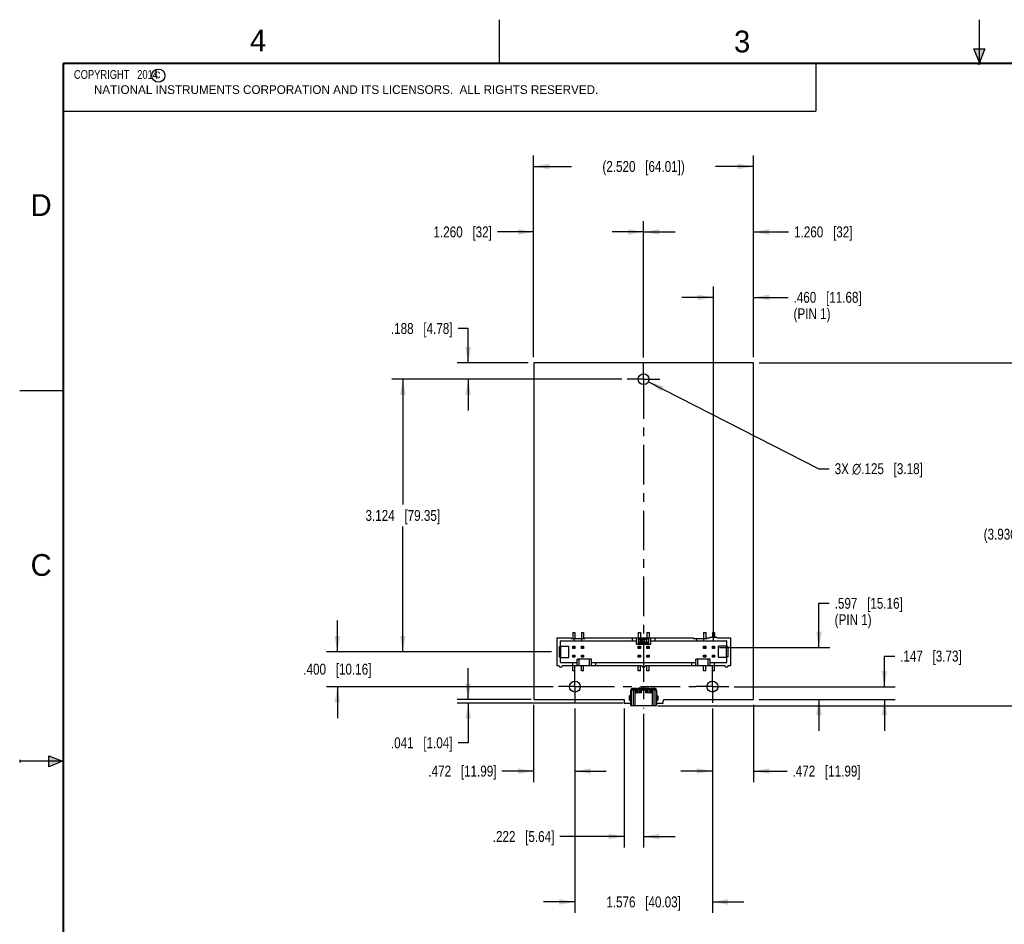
# Model space of a CAD drawing. Header units: inches. Extents: x 0 to 22, y 0 to 17.
# Tile 2 of 10: x 0 to 11.3, y 6.6 to 17. Entities that reach past the tile are written whole.
import ezdxf

# ---------------------------------------------------------------- set-up
doc = ezdxf.new("R2010")
doc.units = ezdxf.units.IN
doc.header["$LTSCALE"] = 1.21
doc.header["$MEASUREMENT"] = 0
doc.linetypes.add('CENTER', pattern=[0.6, 0.375, -0.075, 0.075, -0.075])
doc.layers.get('0').update_dxf_attribs({"linetype": 'CONTINUOUS'})
for name, color, linetype in [('02___PRT_ALL_AXES', 7, 'CONTINUOUS'), ('DEFAULT_1', 7, 'CENTER'), ('DETAIL', 7, 'CONTINUOUS'), ('DIMENSIONS', 7, 'CONTINUOUS')]:
    doc.layers.add(name, color=color, linetype=linetype)
doc.styles.get("Standard").update_dxf_attribs({"font": 'txt', "width": 0.8})
doc.styles.add('TEXTSTYLE_2', font='txt')
doc.dimstyles.new('DIMSTYLE_2', dxfattribs={"dimtxt": 0.125, "dimasz": 0.18, "dimexe": 0.125, "dimexo": 0.0625, "dimgap": 0.0625, "dimtad": 0, "dimtih": 1, "dimtoh": 1, "dimdec": 3, "dimzin": 4, "dimdsep": 46, "dimtxsty": 'STANDARD', "dimblk": '_FILLED', "dimblk1": '_FILLED', "dimblk2": '_FILLED', "dimcen": 0.09, "dimadec": 0, "dimazin": 0, "dimtp": 0.001, "dimtm": 0.001, "dimtfac": 1, "dimtdec": 3, "dimtofl": 0, "dimtmove": 0, "dimatfit": 3, "dimldrblk": '_FILLED', "dimfxl": 1, "dimtolj": 1, "dimtzin": 4, "dimarcsym": 0})
doc.dimstyles.new('DIMSTYLE_3', dxfattribs={"dimtxt": 0.125, "dimasz": 0.18, "dimexe": 0.125, "dimexo": 0.0625, "dimgap": 0.09, "dimtad": 0, "dimtih": 1, "dimtoh": 1, "dimdec": 3, "dimzin": 4, "dimdsep": 46, "dimtxsty": 'STANDARD', "dimblk": '_FILLED', "dimblk1": '_FILLED', "dimblk2": '_FILLED', "dimcen": 0.09, "dimadec": 0, "dimazin": 0, "dimtp": 0.001, "dimtm": 0.001, "dimtfac": 1, "dimtdec": 3, "dimtmove": 0, "dimatfit": 2, "dimldrblk": '_FILLED', "dimfxl": 1, "dimtolj": 1, "dimtzin": 4, "dimarcsym": 0})

# ---------------------------------------------------------------- blocks, each defined once
blk = doc.blocks.new('_FILLED')
at = {"color": 0, "linetype": 'BYBLOCK'}
blk.add_solid([(0, 0), (-1, 0.174), (-1, -0.174)], dxfattribs=at)
blk = doc.blocks.new('*D1')
at = {"layer": 'DIMENSIONS', "color": 2, "linetype": 'CONTINUOUS'}
for p, q in [((7.151, 13.129), (7.151, 14.692)), ((8.411, 13.13), (8.411, 14.692)), ((7.151, 14.567), (6.791, 14.567)), ((8.411, 14.567), (8.813, 14.567))]:
    blk.add_line(p, q, dxfattribs=at)
at = {"layer": 'DIMENSIONS', "color": 2, "linetype": 'CONTINUOUS', "xscale": 0.18, "yscale": 0.18, "zscale": 0.18}
blk.add_blockref('_FILLED', (7.151, 14.567), dxfattribs=at)
at = {"layer": 'DIMENSIONS', "color": 2, "linetype": 'CONTINUOUS', "xscale": 0.18, "yscale": 0.18, "zscale": 0.18, "rotation": 180}
blk.add_blockref('_FILLED', (8.411, 14.567), dxfattribs=at)
at = {"layer": 'DIMENSIONS', "color": 2, "linetype": 'CONTINUOUS', "insert": (8.876, 14.63), "char_height": 0.125, "width": 1.025, "attachment_point": 1, "line_spacing_factor": 0.9}
blk.add_mtext('1.260{\\Ftxt.shx;\\W1.000000;\\H0.125000; }[32]', dxfattribs=at)
blk = doc.blocks.new('*D2')
at = {"layer": 'DIMENSIONS', "color": 2, "linetype": 'CONTINUOUS'}
for p, q in [((5.891, 13.13), (5.891, 14.692)), ((7.151, 13.129), (7.151, 14.692)), ((5.891, 14.567), (5.475, 14.567)), ((7.151, 14.567), (7.511, 14.567))]:
    blk.add_line(p, q, dxfattribs=at)
at = {"layer": 'DIMENSIONS', "color": 2, "linetype": 'CONTINUOUS', "xscale": 0.18, "yscale": 0.18, "zscale": 0.18}
blk.add_blockref('_FILLED', (5.891, 14.567), dxfattribs=at)
at = {"layer": 'DIMENSIONS', "color": 2, "linetype": 'CONTINUOUS', "xscale": 0.18, "yscale": 0.18, "zscale": 0.18, "rotation": 180}
blk.add_blockref('_FILLED', (7.151, 14.567), dxfattribs=at)
at = {"layer": 'DIMENSIONS', "color": 2, "linetype": 'CONTINUOUS', "insert": (5.412, 14.63), "char_height": 0.125, "width": 1.025, "attachment_point": 3, "line_spacing_factor": 0.9}
blk.add_mtext('1.260{\\Ftxt.shx;\\W1.000000;\\H0.125000; }[32]', dxfattribs=at)
blk = doc.blocks.new('*D3')
at = {"layer": 'DIMENSIONS', "color": 2, "linetype": 'CONTINUOUS'}
for p, q in [((5.891, 13.13), (5.891, 15.442)), ((8.411, 13.13), (8.411, 15.442)), ((5.891, 15.317), (6.326, 15.317)), ((8.411, 15.317), (7.976, 15.317))]:
    blk.add_line(p, q, dxfattribs=at)
at = {"layer": 'DIMENSIONS', "color": 2, "linetype": 'CONTINUOUS', "xscale": 0.18, "yscale": 0.18, "zscale": 0.18, "rotation": 180}
blk.add_blockref('_FILLED', (5.891, 15.317), dxfattribs=at)
at = {"layer": 'DIMENSIONS', "color": 2, "linetype": 'CONTINUOUS', "xscale": 0.18, "yscale": 0.18, "zscale": 0.18}
blk.add_blockref('_FILLED', (8.411, 15.317), dxfattribs=at)
at = {"layer": 'DIMENSIONS', "color": 2, "linetype": 'CONTINUOUS', "insert": (7.151, 15.38), "char_height": 0.125, "width": 1.525, "attachment_point": 2, "line_spacing_factor": 0.9}
blk.add_mtext('(2.520{\\Ftxt.shx;\\W1.000000;\\H0.125000; }[64.01])', dxfattribs=at)
blk = doc.blocks.new('*D4')
at = {"layer": 'DIMENSIONS', "color": 2, "linetype": 'CONTINUOUS'}
for p, q in [((5.141, 13.46), (5.024, 13.46)), ((5.141, 13.067), (5.141, 13.46)), ((5.829, 13.067), (5.016, 13.067)), ((6.901, 12.879), (5.016, 12.879)), ((5.141, 12.879), (5.141, 12.519))]:
    blk.add_line(p, q, dxfattribs=at)
at = {"layer": 'DIMENSIONS', "color": 2, "linetype": 'CONTINUOUS', "xscale": 0.18, "yscale": 0.18, "zscale": 0.18}
for p, rotation in [((5.141, 13.067), 270), ((5.141, 12.879), 90)]:
    blk.add_blockref('_FILLED', p, dxfattribs=dict(at, rotation=rotation))
at = {"layer": 'DIMENSIONS', "color": 2, "linetype": 'CONTINUOUS', "insert": (4.961, 13.523), "char_height": 0.125, "width": 1.125, "attachment_point": 3, "line_spacing_factor": 0.9}
blk.add_mtext('.188{\\Ftxt.shx;\\W1.000000;\\H0.125000; }[4.78]', dxfattribs=at)
blk = doc.blocks.new('*D5')
at = {"layer": 'DIMENSIONS', "color": 2, "linetype": 'CONTINUOUS'}
for p, q in [((6.901, 12.879), (4.266, 12.879)), ((4.391, 12.879), (4.391, 11.442)), ((4.391, 9.755), (4.391, 11.192)), ((6.095, 9.755), (4.266, 9.755))]:
    blk.add_line(p, q, dxfattribs=at)
at = {"layer": 'DIMENSIONS', "color": 2, "linetype": 'CONTINUOUS', "xscale": 0.18, "yscale": 0.18, "zscale": 0.18}
for p, rotation in [((4.391, 12.879), 90), ((4.391, 9.755), 270)]:
    blk.add_blockref('_FILLED', p, dxfattribs=dict(at, rotation=rotation))
at = {"layer": 'DIMENSIONS', "color": 2, "linetype": 'CONTINUOUS', "insert": (4.391, 11.38), "char_height": 0.125, "width": 1.325, "attachment_point": 2, "line_spacing_factor": 0.9}
blk.add_mtext('3.124{\\Ftxt.shx;\\W1.000000;\\H0.125000; }[79.35]', dxfattribs=at)
blk = doc.blocks.new('*D6')
at = {"layer": 'DIMENSIONS', "color": 2, "linetype": 'CONTINUOUS'}
for p, q in [((3.641, 9.755), (3.641, 10.115)), ((6.095, 9.755), (3.516, 9.755)), ((6.113, 9.355), (3.516, 9.355)), ((3.641, 9.355), (3.641, 8.995))]:
    blk.add_line(p, q, dxfattribs=at)
at = {"layer": 'DIMENSIONS', "color": 2, "linetype": 'CONTINUOUS', "xscale": 0.18, "yscale": 0.18, "zscale": 0.18}
for p, rotation in [((3.641, 9.755), 270), ((3.641, 9.355), 90)]:
    blk.add_blockref('_FILLED', p, dxfattribs=dict(at, rotation=rotation))
at = {"layer": 'DIMENSIONS', "color": 2, "linetype": 'CONTINUOUS', "insert": (3.641, 9.618), "char_height": 0.125, "width": 1.225, "attachment_point": 2, "line_spacing_factor": 0.9}
blk.add_mtext('.400{\\Ftxt.shx;\\W1.000000;\\H0.125000; }[10.16]', dxfattribs=at)
blk = doc.blocks.new('*D7')
at = {"layer": 'DIMENSIONS', "color": 2, "linetype": 'CONTINUOUS'}
for p, q in [((5.141, 9.208), (5.141, 9.568)), ((5.863, 9.208), (5.016, 9.208)), ((6.918, 9.167), (5.016, 9.167)), ((5.141, 9.167), (5.141, 8.712)), ((5.141, 8.712), (5.024, 8.712))]:
    blk.add_line(p, q, dxfattribs=at)
at = {"layer": 'DIMENSIONS', "color": 2, "linetype": 'CONTINUOUS', "xscale": 0.18, "yscale": 0.18, "zscale": 0.18}
for p, rotation in [((5.141, 9.208), 270), ((5.141, 9.167), 90)]:
    blk.add_blockref('_FILLED', p, dxfattribs=dict(at, rotation=rotation))
at = {"layer": 'DIMENSIONS', "color": 2, "linetype": 'CONTINUOUS', "insert": (4.961, 8.774), "char_height": 0.125, "width": 1.125, "attachment_point": 3, "line_spacing_factor": 0.9}
blk.add_mtext('.041{\\Ftxt.shx;\\W1.000000;\\H0.125000; }[1.04]', dxfattribs=at)
blk = doc.blocks.new('*D8')
at = {"layer": 'DIMENSIONS', "color": 2, "linetype": 'CONTINUOUS'}
for p, q in [((9.911, 9.355), (9.911, 9.706)), ((9.911, 9.706), (10.029, 9.706)), ((8.189, 9.355), (10.036, 9.355)), ((8.474, 9.208), (10.036, 9.208)), ((9.911, 9.208), (9.911, 8.848))]:
    blk.add_line(p, q, dxfattribs=at)
at = {"layer": 'DIMENSIONS', "color": 2, "linetype": 'CONTINUOUS', "xscale": 0.18, "yscale": 0.18, "zscale": 0.18}
for p, rotation in [((9.911, 9.355), 270), ((9.911, 9.208), 90)]:
    blk.add_blockref('_FILLED', p, dxfattribs=dict(at, rotation=rotation))
at = {"layer": 'DIMENSIONS', "color": 2, "linetype": 'CONTINUOUS', "insert": (10.091, 9.768), "char_height": 0.125, "width": 1.125, "attachment_point": 1, "line_spacing_factor": 0.9}
blk.add_mtext('.147{\\Ftxt.shx;\\W1.000000;\\H0.125000; }[3.73]', dxfattribs=at)
blk = doc.blocks.new('*D9')
at = {"layer": 'DIMENSIONS', "color": 2, "linetype": 'CONTINUOUS'}
for p, q in [((8.474, 13.067), (11.646, 13.067)), ((11.521, 13.067), (11.521, 11.227)), ((11.521, 9.137), (11.521, 10.977)), ((7.316, 9.137), (11.646, 9.137))]:
    blk.add_line(p, q, dxfattribs=at)
at = {"layer": 'DIMENSIONS', "color": 2, "linetype": 'CONTINUOUS', "xscale": 0.18, "yscale": 0.18, "zscale": 0.18}
for p, rotation in [((11.521, 13.067), 90), ((11.521, 9.137), 270)]:
    blk.add_blockref('_FILLED', p, dxfattribs=dict(at, rotation=rotation))
at = {"layer": 'DIMENSIONS', "color": 2, "linetype": 'CONTINUOUS', "insert": (11.521, 11.165), "char_height": 0.125, "width": 1.525, "attachment_point": 2, "line_spacing_factor": 0.9}
blk.add_mtext('(3.930{\\Ftxt.shx;\\W1.000000;\\H0.125000; }[99.82])', dxfattribs=at)
blk = doc.blocks.new('*D22')
at = {"layer": 'DIMENSIONS', "color": 2, "linetype": 'CONTINUOUS'}
for p, q in [((7.207, 12.851), (9.161, 11.853)), ((9.161, 11.853), (9.279, 11.853))]:
    blk.add_line(p, q, dxfattribs=at)
at = {"layer": 'DIMENSIONS', "color": 2, "linetype": 'CONTINUOUS', "xscale": 0.18, "yscale": 0.18, "zscale": 0.18, "rotation": 152.9484965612}
blk.add_blockref('_FILLED', (7.207, 12.851), dxfattribs=at)
at = {"layer": 'DIMENSIONS', "color": 2, "linetype": 'CONTINUOUS', "insert": (9.341, 11.916), "char_height": 0.125, "width": 1.59167, "attachment_point": 1, "line_spacing_factor": 0.9}
blk.add_mtext('3X \\Fgdt;{\\Fgdt;n}\\Ftxt;.125{\\Ftxt.shx;\\W1.000000;\\H0.125000; }[3.18]', dxfattribs=at)
blk = doc.blocks.new('*D23')
at = {"layer": 'DIMENSIONS', "color": 2, "linetype": 'CONTINUOUS'}
for p, q in [((5.891, 9.146), (5.891, 8.262)), ((6.363, 9.105), (6.363, 8.262)), ((5.891, 8.387), (5.527, 8.387)), ((6.363, 8.387), (6.723, 8.387))]:
    blk.add_line(p, q, dxfattribs=at)
at = {"layer": 'DIMENSIONS', "color": 2, "linetype": 'CONTINUOUS', "xscale": 0.18, "yscale": 0.18, "zscale": 0.18}
blk.add_blockref('_FILLED', (5.891, 8.387), dxfattribs=at)
at = {"layer": 'DIMENSIONS', "color": 2, "linetype": 'CONTINUOUS', "xscale": 0.18, "yscale": 0.18, "zscale": 0.18, "rotation": 180}
blk.add_blockref('_FILLED', (6.363, 8.387), dxfattribs=at)
at = {"layer": 'DIMENSIONS', "color": 2, "linetype": 'CONTINUOUS', "insert": (5.465, 8.45), "char_height": 0.125, "width": 1.225, "attachment_point": 3, "line_spacing_factor": 0.9}
blk.add_mtext('.472{\\Ftxt.shx;\\W1.000000;\\H0.125000; }[11.99]', dxfattribs=at)
blk = doc.blocks.new('*D24')
at = {"layer": 'DIMENSIONS', "color": 2, "linetype": 'CONTINUOUS'}
for p, q in [((6.363, 9.105), (6.363, 6.762)), ((7.939, 9.105), (7.939, 6.762)), ((6.363, 6.887), (6.003, 6.887)), ((7.939, 6.887), (8.299, 6.887))]:
    blk.add_line(p, q, dxfattribs=at)
at = {"layer": 'DIMENSIONS', "color": 2, "linetype": 'CONTINUOUS', "xscale": 0.18, "yscale": 0.18, "zscale": 0.18}
blk.add_blockref('_FILLED', (6.363, 6.887), dxfattribs=at)
at = {"layer": 'DIMENSIONS', "color": 2, "linetype": 'CONTINUOUS', "xscale": 0.18, "yscale": 0.18, "zscale": 0.18, "rotation": 180}
blk.add_blockref('_FILLED', (7.939, 6.887), dxfattribs=at)
at = {"layer": 'DIMENSIONS', "color": 2, "linetype": 'CONTINUOUS', "insert": (7.151, 6.95), "char_height": 0.125, "width": 1.325, "attachment_point": 2, "line_spacing_factor": 0.9}
blk.add_mtext('1.576{\\Ftxt.shx;\\W1.000000;\\H0.125000; }[40.03]', dxfattribs=at)
blk = doc.blocks.new('*D25')
at = {"layer": 'DIMENSIONS', "color": 2, "linetype": 'CONTINUOUS'}
for p, q in [((8.411, 9.146), (8.411, 8.262)), ((7.939, 9.105), (7.939, 8.262)), ((7.939, 8.387), (7.579, 8.387)), ((8.411, 8.387), (8.796, 8.387))]:
    blk.add_line(p, q, dxfattribs=at)
at = {"layer": 'DIMENSIONS', "color": 2, "linetype": 'CONTINUOUS', "xscale": 0.18, "yscale": 0.18, "zscale": 0.18}
blk.add_blockref('_FILLED', (7.939, 8.387), dxfattribs=at)
at = {"layer": 'DIMENSIONS', "color": 2, "linetype": 'CONTINUOUS', "xscale": 0.18, "yscale": 0.18, "zscale": 0.18, "rotation": 180}
blk.add_blockref('_FILLED', (8.411, 8.387), dxfattribs=at)
at = {"layer": 'DIMENSIONS', "color": 2, "linetype": 'CONTINUOUS', "insert": (8.858, 8.45), "char_height": 0.125, "width": 1.225, "attachment_point": 1, "line_spacing_factor": 0.9}
blk.add_mtext('.472{\\Ftxt.shx;\\W1.000000;\\H0.125000; }[11.99]', dxfattribs=at)
blk = doc.blocks.new('*D27')
at = {"layer": 'DIMENSIONS', "color": 2, "linetype": 'CONTINUOUS'}
for p, q in [((6.929, 9.105), (6.929, 7.512)), ((7.151, 9.044), (7.151, 7.512)), ((6.929, 7.637), (6.19, 7.637)), ((7.151, 7.637), (7.511, 7.637))]:
    blk.add_line(p, q, dxfattribs=at)
at = {"layer": 'DIMENSIONS', "color": 2, "linetype": 'CONTINUOUS', "xscale": 0.18, "yscale": 0.18, "zscale": 0.18}
blk.add_blockref('_FILLED', (6.929, 7.637), dxfattribs=at)
at = {"layer": 'DIMENSIONS', "color": 2, "linetype": 'CONTINUOUS', "xscale": 0.18, "yscale": 0.18, "zscale": 0.18, "rotation": 180}
blk.add_blockref('_FILLED', (7.151, 7.637), dxfattribs=at)
at = {"layer": 'DIMENSIONS', "color": 2, "linetype": 'CONTINUOUS', "insert": (6.128, 7.7), "char_height": 0.125, "width": 1.125, "attachment_point": 3, "line_spacing_factor": 0.9}
blk.add_mtext('.222{\\Ftxt.shx;\\W1.000000;\\H0.125000; }[5.64]', dxfattribs=at)
blk = doc.blocks.new('*D28')
at = {"layer": 'DIMENSIONS', "color": 2, "linetype": 'CONTINUOUS'}
for p, q in [((9.161, 9.805), (9.161, 10.311)), ((9.161, 10.311), (9.279, 10.311)), ((8.02, 9.805), (9.286, 9.805)), ((8.474, 9.208), (9.286, 9.208)), ((9.161, 9.208), (9.161, 8.848))]:
    blk.add_line(p, q, dxfattribs=at)
at = {"layer": 'DIMENSIONS', "color": 2, "linetype": 'CONTINUOUS', "xscale": 0.18, "yscale": 0.18, "zscale": 0.18}
for p, rotation in [((9.161, 9.805), 270), ((9.161, 9.208), 90)]:
    blk.add_blockref('_FILLED', p, dxfattribs=dict(at, rotation=rotation))
at = {"layer": 'DIMENSIONS', "color": 2, "linetype": 'CONTINUOUS', "insert": (9.341, 10.373), "char_height": 0.125, "width": 1.225, "attachment_point": 1, "line_spacing_factor": 0.9}
blk.add_mtext('.597{\\Ftxt.shx;\\W1.000000;\\H0.125000; }[15.16]\\P(PIN 1)', dxfattribs=at)
blk = doc.blocks.new('*D29')
at = {"layer": 'DIMENSIONS', "color": 2, "linetype": 'CONTINUOUS'}
for p, q in [((7.951, 9.874), (7.951, 13.942)), ((8.411, 13.13), (8.411, 13.942)), ((7.951, 13.817), (7.591, 13.817)), ((8.411, 13.817), (8.808, 13.817))]:
    blk.add_line(p, q, dxfattribs=at)
at = {"layer": 'DIMENSIONS', "color": 2, "linetype": 'CONTINUOUS', "xscale": 0.18, "yscale": 0.18, "zscale": 0.18}
blk.add_blockref('_FILLED', (7.951, 13.817), dxfattribs=at)
at = {"layer": 'DIMENSIONS', "color": 2, "linetype": 'CONTINUOUS', "xscale": 0.18, "yscale": 0.18, "zscale": 0.18, "rotation": 180}
blk.add_blockref('_FILLED', (8.411, 13.817), dxfattribs=at)
at = {"layer": 'DIMENSIONS', "color": 2, "linetype": 'CONTINUOUS', "insert": (8.87, 13.88), "char_height": 0.125, "width": 1.225, "attachment_point": 1, "line_spacing_factor": 0.9}
blk.add_mtext('.460{\\Ftxt.shx;\\W1.000000;\\H0.125000; }[11.68]\\P(PIN 1)', dxfattribs=at)

msp = doc.modelspace()

# ---------------------------------------------------------------- hatches: boundary and pattern name
at = {"linetype": 'CONTINUOUS'}
for points in [[(11, 16.51), (10.9375, 16.6663), (11.0625, 16.6663)], [(0.3337, 8.5625), (0.49, 8.5), (0.3337, 8.4375)]]:
    msp.add_hatch(color=2, dxfattribs=at).paths.add_polyline_path(points)

# ---------------------------------------------------------------- linework, layer by layer
at = {"color": 2, "linetype": 'CONTINUOUS'}
for p, q in [((5.5, 16.5), (5.5, 17)), ((11, 16.485), (11, 17)), ((11, 16.51), (10.9375, 16.6663)), ((10.9375, 16.6663), (11.0625, 16.6663)), ((11.0625, 16.6663), (11, 16.51)), ((0.4999, 16.5), (9.1249, 16.5)), ((0.4999, 16.5), (0.4999, 15.9531)), ((9.1249, 16.5), (9.1249, 15.9531)), ((11.015, 16.515), (10.985, 16.485)), ((10.985, 16.485), (11, 16.515)), ((11, 16.485), (11.015, 16.515)), ((0.4999, 15.9531), (9.1249, 15.9531)), ((0, 12.75), (0.5, 12.75)), ((0, 8.515), (0, 8.485)), ((0.49, 8.5), (0, 8.5)), ((0.3337, 8.4375), (0.3337, 8.5625)), ((0.3337, 8.5625), (0.49, 8.5)), ((0.49, 8.5), (0.3337, 8.4375))]:
    msp.add_line(p, q, dxfattribs=at)
at = {"color": 7, "linetype": 'CONTINUOUS'}
for p, q in [((5.8914, 13.0674), (5.8914, 9.2084)), ((8.4114, 13.0674), (5.8914, 13.0674)), ((8.4114, 9.2084), (8.4114, 13.0674)), ((6.3389, 9.9754), (6.3639, 9.9754)), ((6.3389, 9.9754), (6.3389, 9.9054)), ((6.3639, 9.9754), (6.3639, 9.9054)), ((6.4389, 9.9754), (6.4639, 9.9754)), ((6.4389, 9.9754), (6.4389, 9.9054)), ((6.4639, 9.9754), (6.4639, 9.9054)), ((7.0889, 9.9754), (7.1139, 9.9754)), ((7.0889, 9.9754), (7.0889, 9.9154)), ((7.1139, 9.9754), (7.1139, 9.9154)), ((7.1889, 9.9754), (7.2139, 9.9754)), ((7.1889, 9.9754), (7.1889, 9.9154)), ((7.2139, 9.9754), (7.2139, 9.9154)), ((7.8389, 9.9754), (7.8639, 9.9754)), ((7.8389, 9.9754), (7.8389, 9.9054)), ((7.8639, 9.9754), (7.8639, 9.9054)), ((7.9389, 9.9754), (7.9639, 9.9754)), ((7.9389, 9.9754), (7.9389, 9.9174)), ((7.9639, 9.9754), (7.9639, 9.9174)), ((6.1574, 9.9154), (6.3214, 9.9154)), ((6.1574, 9.9154), (6.1574, 9.5954)), ((6.1974, 9.8154), (6.1974, 9.8754)), ((6.2014, 9.8194), (6.1974, 9.8194)), ((6.2014, 9.8209), (6.2924, 9.8209)), ((6.2014, 9.6899), (6.2014, 9.8209)), ((6.2024, 9.8804), (7.0689, 9.8804)), ((6.2924, 9.6899), (6.2924, 9.8209)), ((6.3214, 9.9054), (6.3214, 9.9154)), ((6.3214, 9.9054), (6.4814, 9.9054)), ((6.3604, 9.8804), (6.3604, 9.9054)), ((6.4424, 9.8804), (6.4424, 9.9054)), ((6.4814, 9.9154), (7.7214, 9.9154)), ((6.4814, 9.9054), (6.4814, 9.9154)), ((7.0189, 9.9154), (7.0189, 9.8804)), ((7.0689, 9.8404), (7.0689, 9.9154)), ((7.0689, 9.8404), (7.2339, 9.8404)), ((7.0939, 9.8404), (7.0939, 9.9154)), ((7.0997, 9.8461), (7.119, 9.8461)), ((7.1004, 9.8911), (7.1041, 9.8903)), ((7.1047, 9.8535), (7.1062, 9.8577)), ((7.119, 9.8535), (7.1047, 9.8535)), ((7.1062, 9.8577), (7.1103, 9.8656)), ((7.119, 9.8461), (7.119, 9.8535)), ((7.1266, 9.8633), (7.1228, 9.8626)), ((7.1263, 9.9082), (7.1234, 9.8759)), ((7.1234, 9.8759), (7.1268, 9.8749)), ((7.1407, 9.9082), (7.1263, 9.9082)), ((7.1275, 9.8839), (7.1291, 9.9008)), ((7.1291, 9.9008), (7.1407, 9.9008)), ((7.1407, 9.9008), (7.1407, 9.9082)), ((7.1552, 9.8789), (7.1439, 9.8461)), ((7.1439, 9.8461), (7.1485, 9.8461)), ((7.1498, 9.9091), (7.1452, 9.9091)), ((7.1452, 9.9091), (7.1552, 9.8789)), ((7.1485, 9.8461), (7.1558, 9.868)), ((7.1551, 9.8929), (7.1498, 9.9091)), ((7.1574, 9.8852), (7.1551, 9.8929)), ((7.1558, 9.868), (7.1572, 9.8728)), ((7.1572, 9.8728), (7.1585, 9.8686)), ((7.1585, 9.8686), (7.1658, 9.8461)), ((7.1596, 9.8794), (7.1698, 9.9091)), ((7.1706, 9.8461), (7.1596, 9.8794)), ((7.1698, 9.9091), (7.1656, 9.9091)), ((7.1658, 9.8461), (7.1706, 9.8461)), ((7.1823, 9.8789), (7.171, 9.8461)), ((7.171, 9.8461), (7.1756, 9.8461)), ((7.1769, 9.9091), (7.1724, 9.9091)), ((7.1724, 9.9091), (7.1823, 9.8789)), ((7.1756, 9.8461), (7.183, 9.868)), ((7.1822, 9.8929), (7.1769, 9.9091)), ((7.1846, 9.8852), (7.1822, 9.8929)), ((7.183, 9.868), (7.1843, 9.8728)), ((7.1843, 9.8728), (7.1856, 9.8686)), ((7.1856, 9.8686), (7.1929, 9.8461)), ((7.1867, 9.8794), (7.1969, 9.9091)), ((7.1977, 9.8461), (7.1867, 9.8794)), ((7.1969, 9.9091), (7.1927, 9.9091)), ((7.1929, 9.8461), (7.1977, 9.8461)), ((7.2089, 9.9154), (7.2089, 9.8404)), ((7.2339, 9.8404), (7.2339, 9.9154)), ((7.2339, 9.8804), (8.1004, 9.8804)), ((7.2839, 9.8804), (7.2839, 9.9154)), ((7.7214, 9.9054), (7.7214, 9.9154)), ((7.7214, 9.9054), (7.8814, 9.9054)), ((7.7604, 9.8804), (7.7604, 9.9054)), ((7.8424, 9.8804), (7.8424, 9.9054)), ((7.8814, 9.9154), (7.9114, 9.9154)), ((7.8814, 9.9054), (7.8814, 9.9154)), ((7.9914, 9.9174), (7.9114, 9.9174)), ((7.9114, 9.9154), (7.9114, 9.9174)), ((7.9914, 9.9154), (7.9914, 9.9174)), ((7.9914, 9.9154), (8.1454, 9.9154)), ((8.1054, 9.8184), (8.0104, 9.8184)), ((8.0104, 9.6925), (8.0104, 9.8184)), ((8.1014, 9.6925), (8.1014, 9.8184)), ((8.1054, 9.8135), (8.1054, 9.8754)), ((8.1454, 9.9154), (8.1454, 9.5954)), ((6.1814, 9.8154), (6.1974, 9.8154)), ((6.1814, 9.8154), (6.1814, 9.6954)), ((6.3389, 9.8179), (6.3453, 9.8116)), ((6.3389, 9.8179), (6.3639, 9.8179)), ((6.3389, 9.7929), (6.3389, 9.8179)), ((6.3389, 9.7929), (6.3453, 9.7993)), ((6.3639, 9.7929), (6.3389, 9.7929)), ((6.3389, 9.7179), (6.3453, 9.7116)), ((6.3389, 9.7179), (6.3639, 9.7179)), ((6.3389, 9.6929), (6.3389, 9.7179)), ((6.3453, 9.8116), (6.3576, 9.8116)), ((6.3453, 9.7993), (6.3453, 9.8116)), ((6.3453, 9.7993), (6.3576, 9.7993)), ((6.3453, 9.7116), (6.3576, 9.7116)), ((6.3453, 9.6993), (6.3453, 9.7116)), ((6.3639, 9.8179), (6.3576, 9.8116)), ((6.3576, 9.7993), (6.3576, 9.8116)), ((6.3639, 9.7929), (6.3576, 9.7993)), ((6.3639, 9.7179), (6.3576, 9.7116)), ((6.3576, 9.6993), (6.3576, 9.7116)), ((6.3639, 9.8179), (6.3639, 9.7929)), ((6.3639, 9.7179), (6.3639, 9.6929)), ((6.4389, 9.8179), (6.4453, 9.8116)), ((6.4389, 9.8179), (6.4639, 9.8179)), ((6.4389, 9.7929), (6.4389, 9.8179)), ((6.4389, 9.7929), (6.4453, 9.7993)), ((6.4639, 9.7929), (6.4389, 9.7929)), ((6.4389, 9.7179), (6.4639, 9.7179)), ((6.4389, 9.7179), (6.4453, 9.7116)), ((6.4389, 9.6929), (6.4389, 9.7179)), ((6.4453, 9.8116), (6.4576, 9.8116)), ((6.4453, 9.7993), (6.4453, 9.8116)), ((6.4453, 9.7993), (6.4576, 9.7993)), ((6.4453, 9.7116), (6.4576, 9.7116)), ((6.4453, 9.6993), (6.4453, 9.7116)), ((6.4639, 9.8179), (6.4576, 9.8116)), ((6.4576, 9.7993), (6.4576, 9.8116)), ((6.4639, 9.7929), (6.4576, 9.7993)), ((6.4639, 9.7179), (6.4576, 9.7116)), ((6.4576, 9.6993), (6.4576, 9.7116)), ((6.4639, 9.8179), (6.4639, 9.7929)), ((6.4639, 9.7179), (6.4639, 9.6929)), ((7.0889, 9.8179), (7.1139, 9.8179)), ((7.0889, 9.8179), (7.0953, 9.8116)), ((7.0889, 9.7929), (7.0889, 9.8179)), ((7.0889, 9.7929), (7.0953, 9.7993)), ((7.1139, 9.7929), (7.0889, 9.7929)), ((7.0889, 9.7179), (7.1139, 9.7179)), ((7.0889, 9.7179), (7.0953, 9.7116)), ((7.0889, 9.6929), (7.0889, 9.7179)), ((7.0953, 9.8116), (7.1076, 9.8116)), ((7.0953, 9.7993), (7.0953, 9.8116)), ((7.0953, 9.7993), (7.1076, 9.7993)), ((7.0953, 9.7116), (7.1076, 9.7116)), ((7.0953, 9.6993), (7.0953, 9.7116)), ((7.1139, 9.8179), (7.1076, 9.8116)), ((7.1076, 9.7993), (7.1076, 9.8116)), ((7.1139, 9.7929), (7.1076, 9.7993)), ((7.1139, 9.7179), (7.1076, 9.7116)), ((7.1076, 9.6993), (7.1076, 9.7116)), ((7.1139, 9.8179), (7.1139, 9.7929)), ((7.1139, 9.7179), (7.1139, 9.6929)), ((7.1889, 9.8179), (7.2139, 9.8179)), ((7.1889, 9.8179), (7.1953, 9.8116)), ((7.1889, 9.7929), (7.1889, 9.8179)), ((7.1889, 9.7929), (7.1953, 9.7993)), ((7.2139, 9.7929), (7.1889, 9.7929)), ((7.1889, 9.7179), (7.2139, 9.7179)), ((7.1889, 9.7179), (7.1953, 9.7116)), ((7.1889, 9.6929), (7.1889, 9.7179)), ((7.1953, 9.8116), (7.2076, 9.8116)), ((7.1953, 9.7993), (7.1953, 9.8116)), ((7.1953, 9.7993), (7.2076, 9.7993)), ((7.1953, 9.7116), (7.2076, 9.7116)), ((7.1953, 9.6993), (7.1953, 9.7116)), ((7.2139, 9.8179), (7.2076, 9.8116)), ((7.2076, 9.7993), (7.2076, 9.8116)), ((7.2139, 9.7929), (7.2076, 9.7993)), ((7.2139, 9.7179), (7.2076, 9.7116)), ((7.2076, 9.6993), (7.2076, 9.7116)), ((7.2139, 9.8179), (7.2139, 9.7929)), ((7.2139, 9.7179), (7.2139, 9.6929)), ((7.8389, 9.8179), (7.8639, 9.8179)), ((7.8389, 9.8179), (7.8453, 9.8116)), ((7.8389, 9.7929), (7.8389, 9.8179)), ((7.8389, 9.7929), (7.8453, 9.7993)), ((7.8639, 9.7929), (7.8389, 9.7929)), ((7.8389, 9.7179), (7.8639, 9.7179)), ((7.8389, 9.7179), (7.8453, 9.7116)), ((7.8389, 9.6929), (7.8389, 9.7179)), ((7.8453, 9.8116), (7.8576, 9.8116)), ((7.8453, 9.7993), (7.8453, 9.8116)), ((7.8453, 9.7993), (7.8576, 9.7993)), ((7.8453, 9.7116), (7.8576, 9.7116)), ((7.8453, 9.6993), (7.8453, 9.7116)), ((7.8639, 9.8179), (7.8576, 9.8116)), ((7.8576, 9.7993), (7.8576, 9.8116)), ((7.8639, 9.7929), (7.8576, 9.7993)), ((7.8639, 9.7179), (7.8576, 9.7116)), ((7.8576, 9.6993), (7.8576, 9.7116)), ((7.8639, 9.8179), (7.8639, 9.7929)), ((7.8639, 9.7179), (7.8639, 9.6929)), ((7.9389, 9.8179), (7.9639, 9.8179)), ((7.9389, 9.8179), (7.9453, 9.8116)), ((7.9389, 9.7929), (7.9389, 9.8179)), ((7.9389, 9.7929), (7.9453, 9.7993)), ((7.9639, 9.7929), (7.9389, 9.7929)), ((7.9389, 9.7179), (7.9639, 9.7179)), ((7.9389, 9.7179), (7.9453, 9.7116)), ((7.9389, 9.6929), (7.9389, 9.7179)), ((7.9453, 9.8116), (7.9576, 9.8116)), ((7.9453, 9.7993), (7.9453, 9.8116)), ((7.9453, 9.7993), (7.9576, 9.7993)), ((7.9453, 9.7116), (7.9576, 9.7116)), ((7.9453, 9.6993), (7.9453, 9.7116)), ((7.9639, 9.8179), (7.9576, 9.8116)), ((7.9576, 9.7993), (7.9576, 9.8116)), ((7.9639, 9.7929), (7.9576, 9.7993)), ((7.9639, 9.7179), (7.9576, 9.7116)), ((7.9576, 9.6993), (7.9576, 9.7116)), ((7.9639, 9.8179), (7.9639, 9.7929)), ((7.9639, 9.7179), (7.9639, 9.6929)), ((8.1214, 9.8135), (8.1054, 9.8135)), ((8.1214, 9.6974), (8.1214, 9.8135)), ((6.1834, 9.5954), (6.1574, 9.5954)), ((6.1814, 9.6954), (6.1974, 9.6954)), ((6.1974, 9.6354), (6.1974, 9.6954)), ((6.1974, 9.6914), (6.2014, 9.6914)), ((6.2014, 9.6899), (6.2924, 9.6899)), ((6.2024, 9.6304), (6.3889, 9.6304)), ((7.1334, 9.5954), (6.2194, 9.5954)), ((6.3389, 9.6929), (6.3453, 9.6993)), ((6.3639, 9.6929), (6.3389, 9.6929)), ((6.3389, 9.5354), (6.3389, 9.6304)), ((6.3453, 9.6993), (6.3576, 9.6993)), ((6.3639, 9.6929), (6.3576, 9.6993)), ((6.3639, 9.5354), (6.3639, 9.5954)), ((6.5539, 9.6704), (6.3889, 9.6704)), ((6.3889, 9.5954), (6.3889, 9.6704)), ((6.4139, 9.5954), (6.4139, 9.6704)), ((6.4389, 9.6929), (6.4453, 9.6993)), ((6.4639, 9.6929), (6.4389, 9.6929)), ((6.4389, 9.5354), (6.4389, 9.5954)), ((6.4453, 9.6993), (6.4576, 9.6993)), ((6.4639, 9.6929), (6.4576, 9.6993)), ((6.4639, 9.5354), (6.4639, 9.5954)), ((6.5289, 9.6704), (6.5289, 9.5954)), ((6.5539, 9.5954), (6.5539, 9.6704)), ((6.5539, 9.6304), (7.7489, 9.6304)), ((6.6039, 9.5954), (6.6039, 9.6304)), ((7.0889, 9.6929), (7.0953, 9.6993)), ((7.1139, 9.6929), (7.0889, 9.6929)), ((7.0889, 9.5354), (7.0889, 9.5954)), ((7.0953, 9.6993), (7.1076, 9.6993)), ((7.1139, 9.6929), (7.1076, 9.6993)), ((7.1139, 9.5354), (7.1139, 9.5954)), ((8.0834, 9.5954), (7.1694, 9.5954)), ((7.1889, 9.6929), (7.1953, 9.6993)), ((7.2139, 9.6929), (7.1889, 9.6929)), ((7.1889, 9.5354), (7.1889, 9.5954)), ((7.1953, 9.6993), (7.2076, 9.6993)), ((7.2139, 9.6929), (7.2076, 9.6993)), ((7.2139, 9.5354), (7.2139, 9.5954)), ((7.6989, 9.6304), (7.6989, 9.5954)), ((7.9139, 9.6704), (7.7489, 9.6704)), ((7.7489, 9.5954), (7.7489, 9.6704)), ((7.7739, 9.5954), (7.7739, 9.6704)), ((7.8389, 9.6929), (7.8453, 9.6993)), ((7.8639, 9.6929), (7.8389, 9.6929)), ((7.8389, 9.5354), (7.8389, 9.5954)), ((7.8453, 9.6993), (7.8576, 9.6993)), ((7.8639, 9.6929), (7.8576, 9.6993)), ((7.8639, 9.5354), (7.8639, 9.5954)), ((7.8889, 9.6704), (7.8889, 9.5954)), ((7.9139, 9.5954), (7.9139, 9.6704)), ((7.9139, 9.6304), (8.1004, 9.6304)), ((7.9389, 9.6929), (7.9453, 9.6993)), ((7.9639, 9.6929), (7.9389, 9.6929)), ((7.9389, 9.5354), (7.9389, 9.5954)), ((7.9453, 9.6993), (7.9576, 9.6993)), ((7.9639, 9.6929), (7.9576, 9.6993)), ((7.9639, 9.5354), (7.9639, 9.6304)), ((8.0104, 9.6925), (8.1054, 9.6925)), ((8.1214, 9.6974), (8.1054, 9.6974)), ((8.1054, 9.6354), (8.1054, 9.6974)), ((8.1454, 9.5954), (8.1194, 9.5954)), ((6.3639, 9.5354), (6.3389, 9.5354)), ((6.4639, 9.5354), (6.4389, 9.5354)), ((7.1139, 9.5354), (7.0889, 9.5354)), ((7.2139, 9.5354), (7.1889, 9.5354)), ((7.8639, 9.5354), (7.8389, 9.5354)), ((7.9639, 9.5354), (7.9389, 9.5354)), ((7.1026, 9.3166), (7.0034, 9.3166)), ((7.0034, 9.1374), (7.0034, 9.3166)), ((7.0038, 9.3205), (7.0167, 9.3205)), ((7.0095, 9.3166), (7.0095, 9.1374)), ((7.0727, 9.3343), (7.0211, 9.3343)), ((7.0211, 9.3225), (7.0727, 9.3225)), ((7.0333, 9.3225), (7.0333, 9.3166)), ((7.0727, 9.3185), (7.0333, 9.3185)), ((7.0338, 9.1374), (7.0338, 9.3166)), ((7.0493, 9.3166), (7.0493, 9.1374)), ((7.0648, 9.3225), (7.0648, 9.3343)), ((7.0668, 9.2949), (7.0668, 9.3166)), ((7.0668, 9.2949), (7.1248, 9.2949)), ((7.1258, 9.2831), (7.0668, 9.2831)), ((7.0727, 9.3166), (7.0727, 9.3343)), ((7.077, 9.3166), (7.077, 9.2949)), ((7.0816, 9.3343), (7.2213, 9.3343)), ((7.0816, 9.3225), (7.0816, 9.3343)), ((7.0816, 9.3225), (7.1258, 9.3225)), ((7.0894, 9.3343), (7.0894, 9.3225)), ((7.1052, 9.3402), (7.0953, 9.3402)), ((7.0953, 9.3343), (7.0953, 9.3402)), ((7.0953, 9.3166), (7.0953, 9.3225)), ((7.1046, 9.2954), (7.1046, 9.2949)), ((7.1052, 9.3343), (7.1052, 9.3402)), ((7.1052, 9.3157), (7.1052, 9.3225)), ((7.1258, 9.3115), (7.1074, 9.3115)), ((7.1075, 9.3008), (7.1075, 9.3107)), ((7.1199, 9.3225), (7.1199, 9.3343)), ((7.1308, 9.3402), (7.1209, 9.3402)), ((7.1209, 9.3343), (7.1209, 9.3402)), ((7.1209, 9.3115), (7.1209, 9.3225)), ((7.1209, 9.3154), (7.1258, 9.3154)), ((7.1219, 9.3115), (7.1219, 9.2949)), ((7.1248, 9.3115), (7.1248, 9.2949)), ((7.1258, 9.2831), (7.1258, 9.3343)), ((7.177, 9.3166), (7.1258, 9.3166)), ((7.1308, 9.3343), (7.1308, 9.3402)), ((7.1564, 9.3402), (7.1465, 9.3402)), ((7.1465, 9.3343), (7.1465, 9.3402)), ((7.1564, 9.3343), (7.1564, 9.3402)), ((7.1819, 9.3402), (7.1721, 9.3402)), ((7.1721, 9.3343), (7.1721, 9.3402)), ((7.177, 9.2831), (7.177, 9.3343)), ((7.177, 9.3225), (7.2213, 9.3225)), ((7.177, 9.3154), (7.1819, 9.3154)), ((7.1954, 9.3115), (7.177, 9.3115)), ((7.2361, 9.2831), (7.177, 9.2831)), ((7.1781, 9.3115), (7.1781, 9.2949)), ((7.1781, 9.2949), (7.2361, 9.2949)), ((7.181, 9.3115), (7.181, 9.2949)), ((7.1819, 9.3343), (7.1819, 9.3402)), ((7.1819, 9.3115), (7.1819, 9.3225)), ((7.1829, 9.3343), (7.1829, 9.3225)), ((7.1954, 9.3008), (7.1954, 9.3107)), ((7.2075, 9.3402), (7.1977, 9.3402)), ((7.1977, 9.3343), (7.1977, 9.3402)), ((7.1977, 9.3157), (7.1977, 9.3225)), ((7.1983, 9.2954), (7.1983, 9.2949)), ((7.2995, 9.3166), (7.2002, 9.3166)), ((7.2075, 9.3343), (7.2075, 9.3402)), ((7.2075, 9.3166), (7.2075, 9.3225)), ((7.2134, 9.3225), (7.2134, 9.3343)), ((7.2213, 9.3343), (7.2213, 9.3225)), ((7.2259, 9.2949), (7.2259, 9.3166)), ((7.2818, 9.3343), (7.2302, 9.3343)), ((7.2302, 9.3166), (7.2302, 9.3343)), ((7.2302, 9.3225), (7.2818, 9.3225)), ((7.2695, 9.3185), (7.2302, 9.3185)), ((7.2361, 9.3166), (7.2361, 9.2949)), ((7.2381, 9.3343), (7.2381, 9.3225)), ((7.2536, 9.1374), (7.2536, 9.3166)), ((7.2691, 9.3166), (7.2691, 9.1374)), ((7.2695, 9.3166), (7.2695, 9.3225)), ((7.2862, 9.3205), (7.299, 9.3205)), ((7.2933, 9.1374), (7.2933, 9.3166)), ((7.2995, 9.3166), (7.2995, 9.1374)), ((5.8914, 9.2084), (6.9294, 9.2084)), ((6.9294, 9.2084), (6.9294, 9.1674)), ((6.9294, 9.1674), (7.0034, 9.1674)), ((7.0034, 9.2398), (6.99, 9.2398)), ((6.99, 9.2044), (6.99, 9.2398)), ((6.99, 9.2044), (7.0034, 9.2044)), ((6.9973, 9.2398), (6.9973, 9.2044)), ((7.0001, 9.2044), (7.0001, 9.2398)), ((7.3129, 9.2398), (7.2995, 9.2398)), ((7.2995, 9.2044), (7.3129, 9.2044)), ((7.2995, 9.1674), (7.3734, 9.1674)), ((7.3028, 9.2398), (7.3028, 9.2044)), ((7.3055, 9.2044), (7.3055, 9.2398)), ((7.3129, 9.2398), (7.3129, 9.2044)), ((7.3734, 9.1674), (7.3734, 9.1924)), ((7.3894, 9.2084), (8.4114, 9.2084)), ((7.0034, 9.1374), (7.2995, 9.1374))]:
    msp.add_line(p, q, dxfattribs=at)
at = {"color": 7, "linetype": 'CONTINUOUS', "const_width": 0.02}
for points in [[(0.5, 16.5), (0.5, 0.5)], [(21.5, 16.5), (0.5, 16.5)]]:
    msp.add_lwpolyline(points, dxfattribs=at)
at = {"color": 2, "linetype": 'CONTINUOUS'}
msp.add_circle((1.5893, 16.359), 0.0754, dxfattribs=at)
at = {"color": 7, "linetype": 'CONTINUOUS'}
for centre in [(7.1514, 12.8794), (6.3634, 9.3554), (7.9394, 9.3554)]:
    msp.add_circle(centre, 0.0625, dxfattribs=at)
for centre, radius, start, end in [((6.2024, 9.8754), 0.005, 90, 180), ((8.1004, 9.8754), 0.005, 0, 90), ((6.2014, 9.5954), 0.018, 180, 360), ((6.2024, 9.6354), 0.005, 180, 270), ((7.1514, 9.5954), 0.018, 180, 360), ((8.1014, 9.5954), 0.018, 180, 360), ((8.1004, 9.6354), 0.005, 270, 360), ((7.0211, 9.3166), 0.0177, 90.01753, 179.99956), ((7.0211, 9.3166), 0.00591, 90, 179.99869), ((7.0668, 9.289), 0.00591, 90, 270), ((7.2361, 9.289), 0.00591, 270, 90), ((7.2818, 9.3166), 0.0177, 0.00044, 90), ((7.2818, 9.3166), 0.00591, 0.00131, 90), ((7.3894, 9.1924), 0.016, 90, 180)]:
    msp.add_arc(centre, radius, start, end, dxfattribs=at)
for points, knots in [([(7.1072, 9.8694), (7.1062, 9.8676), (7.1044, 9.8642), (7.1024, 9.8598), (7.101, 9.8557), (7.1, 9.8512), (7.0997, 9.8479), (7.0997, 9.8461)], [0, 0, 0, 0, 0.1920984, 0.3841968, 0.5762951, 0.7683935, 1, 1, 1, 1]), ([(7.1033, 9.9048), (7.1033, 9.9048), (7.1016, 9.9017), (7.1007, 9.897), (7.1004, 9.8911)], [0, 0, 0, 0, 0.0144529, 1, 1, 1, 1]), ([(7.1103, 9.8656), (7.1116, 9.868), (7.1138, 9.8722), (7.116, 9.8769), (7.1173, 9.8807), (7.1183, 9.8844), (7.1188, 9.8881), (7.1192, 9.8956), (7.1176, 9.9033), (7.1142, 9.9079), (7.1119, 9.9091), (7.1092, 9.9095), (7.106, 9.9086), (7.1041, 9.9063), (7.1033, 9.9048)], [0, 0, 0, 0, 0.0566595, 0.113319, 0.1700336, 0.2267482, 0.2834628, 0.3401774, 0.5619785, 0.6728791, 0.7283293, 0.7837796, 0.8934972, 1, 1, 1, 1]), ([(7.1041, 9.8903), (7.1041, 9.8943), (7.1049, 9.899), (7.1073, 9.9024), (7.1097, 9.9032), (7.1121, 9.9024), (7.1144, 9.8991), (7.1153, 9.895), (7.1153, 9.8919), (7.1153, 9.8918)], [0, 0, 0, 0, 0.2571886, 0.3850209, 0.5128533, 0.6329716, 0.75309, 0.9948258, 1, 1, 1, 1]), ([(7.1153, 9.8918), (7.1152, 9.8904), (7.115, 9.8874), (7.1138, 9.8829), (7.1114, 9.8773), (7.1088, 9.8722), (7.1072, 9.8694)], [0, 0, 0, 0, 0.2418868, 0.4952175, 0.7476088, 1, 1, 1, 1]), ([(7.1257, 9.8498), (7.1265, 9.8482), (7.1284, 9.8458), (7.1316, 9.8447), (7.1345, 9.8453), (7.1365, 9.8468), (7.1383, 9.8491), (7.1397, 9.8523), (7.1408, 9.8559), (7.1416, 9.8594), (7.142, 9.8632), (7.1421, 9.8675), (7.142, 9.8718), (7.1415, 9.8757), (7.1407, 9.8791), (7.1397, 9.8816), (7.1391, 9.8829), (7.139, 9.8832)], [0, 0, 0, 0, 0.1148847, 0.2297693, 0.299636, 0.3695027, 0.4393693, 0.509236, 0.5661824, 0.6231288, 0.6800752, 0.7370216, 0.7968636, 0.8567056, 0.9165475, 0.9763895, 1, 1, 1, 1]), ([(7.1372, 9.8575), (7.137, 9.8568), (7.1362, 9.8546), (7.1346, 9.8521), (7.1316, 9.8508), (7.1281, 9.8534), (7.1268, 9.8593), (7.1266, 9.8633)], [0, 0, 0, 0, 0.0726806, 0.2464856, 0.4202905, 0.709213, 1, 1, 1, 1]), ([(7.1268, 9.8749), (7.1273, 9.8767), (7.1285, 9.879), (7.1304, 9.8808), (7.1324, 9.8812), (7.1347, 9.8804), (7.1367, 9.8775), (7.1378, 9.8736), (7.1382, 9.87), (7.1383, 9.8667), (7.1382, 9.8634), (7.1379, 9.8604), (7.1375, 9.8585), (7.1372, 9.8576), (7.1372, 9.8575)], [0, 0, 0, 0, 0.1522439, 0.2290189, 0.305794, 0.428634, 0.5514741, 0.6735374, 0.7345691, 0.7956008, 0.8602094, 0.924818, 0.9894266, 1, 1, 1, 1]), ([(7.139, 9.8832), (7.1382, 9.8845), (7.1364, 9.887), (7.1325, 9.8886), (7.1293, 9.8865), (7.1275, 9.8839)], [0, 0, 0, 0, 0.2421158, 0.5436777, 1, 1, 1, 1]), ([(7.1656, 9.9091), (7.1646, 9.9063), (7.1627, 9.9007), (7.1598, 9.8926), (7.1581, 9.8875), (7.1574, 9.8852)], [0, 0, 0, 0, 0.3450549, 0.6901098, 1, 1, 1, 1]), ([(7.1927, 9.9091), (7.1917, 9.9063), (7.1898, 9.9007), (7.1869, 9.8926), (7.1852, 9.8875), (7.1846, 9.8852)], [0, 0, 0, 0, 0.3450549, 0.6901098, 1, 1, 1, 1]), ([(7.1026, 9.3166), (7.1033, 9.3166), (7.1046, 9.3162), (7.1062, 9.3149), (7.1072, 9.3129), (7.1075, 9.3114), (7.1075, 9.3107)], [0, 0, 0, 0, 0.2266969, 0.4676644, 0.7275238, 1, 1, 1, 1]), ([(7.1075, 9.3008), (7.1075, 9.3001), (7.1072, 9.2986), (7.1062, 9.2966), (7.1046, 9.2952), (7.1033, 9.2949), (7.1026, 9.2949)], [0, 0, 0, 0, 0.2724761, 0.5323355, 0.773303, 1, 1, 1, 1]), ([(7.1954, 9.3107), (7.1954, 9.3114), (7.1956, 9.3129), (7.1967, 9.3149), (7.1983, 9.3162), (7.1996, 9.3166), (7.2002, 9.3166)], [0, 0, 0, 0, 0.2724761, 0.5323355, 0.773303, 1, 1, 1, 1]), ([(7.2002, 9.2949), (7.1996, 9.2949), (7.1983, 9.2952), (7.1967, 9.2966), (7.1956, 9.2986), (7.1954, 9.3001), (7.1954, 9.3008)], [0, 0, 0, 0, 0.2266969, 0.4676644, 0.7275238, 1, 1, 1, 1])]:
    msp.add_open_spline(points, degree=3, knots=knots, dxfattribs=at)
msp.add_open_spline([(7.1228, 9.8626), (7.123, 9.8573), (7.124, 9.853), (7.1257, 9.8498)], degree=3, dxfattribs=at)
at = {"layer": '02___PRT_ALL_AXES', "color": 7, "linetype": 'CONTINUOUS'}
for p, q in [((6.9841, 9.2383), (6.9841, 9.2107)), ((7.3188, 9.2107), (7.3188, 9.2383))]:
    msp.add_line(p, q, dxfattribs=at)
for centre, start, end in [((6.9959, 9.2383), 50.67282, 180), ((6.9959, 9.2107), 180, 309.32718), ((7.3069, 9.2383), 0, 129.32718), ((7.3069, 9.2107), 230.67282, 360)]:
    msp.add_arc(centre, 0.0118, start, end, dxfattribs=at)
at = {"layer": 'DEFAULT_1', "color": 7, "linetype": 'CENTER'}
for p, q in [((7.1514, 12.8794), (7.1514, 13.0669)), ((7.1514, 12.8794), (6.9639, 12.8794)), ((7.1514, 12.8794), (7.1514, 9.1065)), ((7.1514, 12.8794), (7.3389, 12.8794)), ((6.3634, 9.3554), (6.3634, 9.5429)), ((7.9394, 9.3554), (7.9394, 9.5429)), ((6.3634, 9.3554), (6.1759, 9.3554)), ((6.3634, 9.3554), (7.7519, 9.3554)), ((6.3634, 9.3554), (6.3634, 9.1679)), ((7.9394, 9.3554), (7.7519, 9.3554)), ((7.9394, 9.3554), (8.1269, 9.3554)), ((7.9394, 9.3554), (7.9394, 9.1679))]:
    msp.add_line(p, q, dxfattribs=at)

# ---------------------------------------------------------------- texts
at = {"color": 2, "linetype": 'CONTINUOUS', "attachment_point": 1, "line_spacing_factor": 0.9, "style": 'TEXTSTYLE_2'}
for s, insert, char_height, width in [('4', (2.64, 16.8869), 0.25, 0.25), ('3', (8.1875, 16.875), 0.25, 0.25), ('c', (1.5463, 16.428), 0.1, 0.1), ('NATIONAL INSTRUMENTS CORPORATION AND ITS LICENSORS.  ALL RIGHTS RESERVED.', (0.851, 16.2482), 0.1, 7.3), ('D', (0.125, 15), 0.25, 0.25), ('C', (0.125, 10.875), 0.25, 0.25)]:
    msp.add_mtext(s, dxfattribs=dict(at, insert=insert, char_height=char_height, width=width))
at = {"layer": 'DETAIL', "color": 2, "linetype": 'CONTINUOUS', "insert": (0.5624, 16.4219), "char_height": 0.1, "width": 1.44, "attachment_point": 1, "line_spacing_factor": 0.9}
msp.add_mtext('  COPYRIGHT   2014', dxfattribs=at)

# ---------------------------------------------------------------- dimensions: what is measured, and where the dimension line sits
at = {"layer": 'DIMENSIONS', "color": 2, "linetype": 'CONTINUOUS'}
dim = msp.add_linear_dim(base=(8.4114, 15.3174), p1=(5.8914, 13.0674), p2=(8.4114, 13.0674), text='(<>)', dimstyle='DIMSTYLE_2', dxfattribs=at)
dim.commit()
dim.dimension.update_dxf_attribs({"geometry": '*D3', "text_midpoint": (7.1514, 15.3174), "dimtype": 160})
for base, p1, p2, angle, picture, middle in [((5.8914, 14.5674), (7.1514, 13.0669), (5.8914, 13.0674), 180, '*D2', (4.8996, 14.5674)), ((7.1514, 14.5674), (8.4114, 13.0674), (7.1514, 13.0669), 180, '*D1', (9.3885, 14.5674)), ((5.1414, 12.8794), (5.8914, 13.0674), (6.9639, 12.8794), 270, '*D4', (4.3989, 13.4602)), ((4.3914, 9.7554), (6.9639, 12.8794), (6.1574, 9.7554), 270, '*D5', (4.3914, 11.3174)), ((3.6414, 9.7554), (6.1759, 9.3554), (6.1574, 9.7554), 90, '*D6', (3.6414, 9.5554)), ((9.9114, 9.3554), (8.4114, 9.2084), (8.1269, 9.3554), 90, '*D8', (10.6539, 9.7058)), ((5.1414, 9.2084), (6.9807, 9.1674), (5.9257, 9.2084), 90, '*D7', (4.3989, 8.7119))]:
    dim = msp.add_linear_dim(base=base, p1=p1, p2=p2, angle=angle, dimstyle='DIMSTYLE_2', dxfattribs=at)
    dim.commit()
    dim.dimension.update_dxf_attribs({"geometry": picture, "text_midpoint": middle, "dimtype": 160})
for base, p1, p2, angle, text, picture, middle in [((7.9514, 13.8174), (8.4114, 13.0674), (7.9514, 9.8116), 180, '<>\\P(PIN 1)', '*D29', (9.4826, 13.7081)), ((11.5206, 9.1374), (8.4114, 13.0674), (7.2536, 9.1374), 270, '(<>)', '*D9', (11.5206, 11.1024)), ((9.1614, 9.8054), (8.4114, 9.2084), (7.9576, 9.8054), 90, '<>\\P(PIN 1)', '*D28', (9.9539, 10.2012))]:
    dim = msp.add_linear_dim(base=base, p1=p1, p2=p2, angle=angle, text=text, dimstyle='DIMSTYLE_2', dxfattribs=at)
    dim.commit()
    dim.dimension.update_dxf_attribs({"geometry": picture, "text_midpoint": middle, "dimtype": 160})
dim = msp.add_diameter_dim_2p(p1=(7.2071, 12.851), p2=(7.0958, 12.9079), text='3X %%c<>', dimstyle='DIMSTYLE_3', override={"dimpost": '<>'}, dxfattribs=at)
dim.commit()
dim.dimension.update_dxf_attribs({"geometry": '*D22', "text_midpoint": (10.1373, 11.853), "dimtype": 163})
for base, p1, p2, picture, middle in [((6.3634, 8.3874), (5.8914, 9.2084), (6.3634, 9.1679), '*D23', (4.8524, 8.3874)), ((7.1514, 7.6374), (6.9294, 9.1674), (7.1514, 9.1065), '*D27', (5.5651, 7.6374)), ((7.9394, 6.8874), (6.3634, 9.1679), (7.9394, 9.1679), '*D24', (7.1514, 6.8874)), ((8.4114, 8.3874), (7.9394, 9.1679), (8.4114, 9.2084), '*D25', (9.4706, 8.3874))]:
    dim = msp.add_linear_dim(base=base, p1=p1, p2=p2, dimstyle='DIMSTYLE_2', dxfattribs=at)
    dim.commit()
    dim.dimension.update_dxf_attribs({"geometry": picture, "text_midpoint": middle, "dimtype": 160})

doc.saveas('drawing.dxf')
